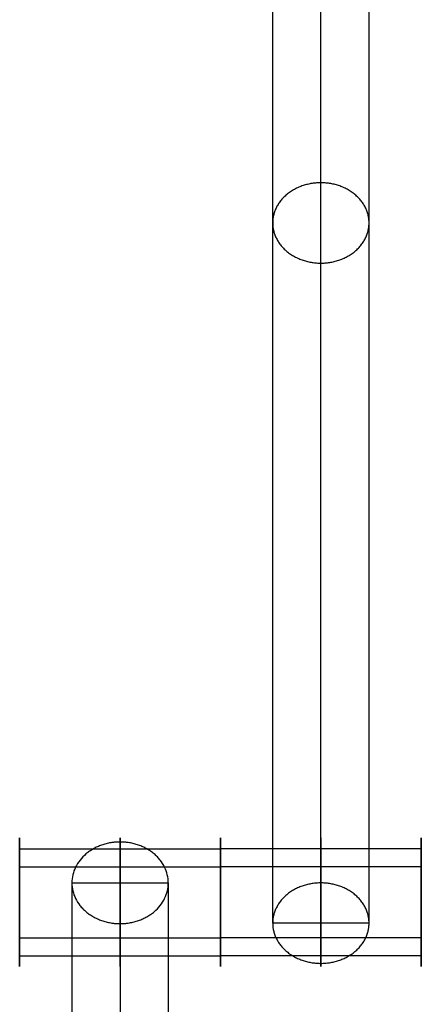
# Model space of a CAD drawing. Header units: millimetres. Extents: x 30778 to 30898, y -15976 to -15507.
# Tile 2 of 3: x 30796 to 30846, y -15752 to -15629. Entities that reach past the tile are written whole.
import ezdxf

# ---------------------------------------------------------------- set-up
doc = ezdxf.new("R2010")
doc.units = ezdxf.units.MM
doc.layers.add('Default', color=7, linetype='Continuous', true_color=0x000000)

msp = doc.modelspace()

# ---------------------------------------------------------------- linework, layer by layer
at = {"layer": 'Default'}
for p, q in [((30808.04, -15731.49, 1599.22), (30808.04, -15741.64, 1605.61)), ((30795.54, -15745.65, 1594.17), (30795.54, -15732.32, 1603.01)), ((30820.54, -15745.65, 1594.17), (30820.54, -15732.32, 1603.01)), ((30820.54, -15745.65, 1594.17), (30820.54, -15732.32, 1603.01)), ((30845.54, -15745.65, 1594.17), (30845.54, -15732.32, 1603.01)), ((30795.54, -15743.41, 1605.26), (30795.54, -15734.56, 1591.93)), ((30820.54, -15734.56, 1591.93), (30820.54, -15743.41, 1605.26)), ((30820.54, -15743.41, 1605.26), (30820.54, -15734.56, 1591.93)), ((30845.54, -15734.56, 1591.93), (30845.54, -15743.41, 1605.26)), ((30802.04, -15736.56, 1602.42), (30814.04, -15736.56, 1602.42)), ((30833.04, -15746.58, 1599.18), (30833.04, -15736.58, 1605.82)), ((30839.04, -15741.58, 1602.5), (30827.04, -15741.58, 1602.5))]:
    msp.add_line(p, q, dxfattribs=at)
for points in [[(30833.04, -15736.58, 1605.82), (30833.04, -15649.5, 1474.58), (30833.04, -15562.41, 1343.35)], [(30827.04, -15741.58, 1602.5), (30827.04, -15654.49, 1471.27), (30827.04, -15567.41, 1340.03)], [(30839.04, -15741.58, 1602.5), (30839.04, -15654.49, 1471.27), (30839.04, -15567.41, 1340.03)], [(30833.04, -15746.58, 1599.18), (30833.04, -15659.49, 1467.95), (30833.04, -15572.41, 1336.71)], [(30808.04, -15731.49, 1599.22), (30808.04, -15812.38, 1471.39), (30808.04, -15893.28, 1343.56)], [(30795.54, -15732.32, 1603.01), (30808.04, -15732.32, 1603.01), (30820.54, -15732.32, 1603.01)], [(30845.54, -15732.32, 1603.01), (30833.04, -15732.32, 1603.01), (30820.54, -15732.32, 1603.01)], [(30795.54, -15734.56, 1591.93), (30808.04, -15734.56, 1591.93), (30820.54, -15734.56, 1591.93)], [(30845.54, -15734.56, 1591.93), (30833.04, -15734.56, 1591.93), (30820.54, -15734.56, 1591.93)], [(30802.04, -15736.56, 1602.42), (30802.04, -15817.45, 1474.59), (30802.04, -15898.35, 1346.77)], [(30814.04, -15736.56, 1602.42), (30814.04, -15817.45, 1474.59), (30814.04, -15898.35, 1346.77)], [(30808.04, -15741.64, 1605.61), (30808.04, -15822.53, 1477.8), (30808.04, -15903.42, 1349.98)], [(30795.54, -15743.41, 1605.26), (30808.04, -15743.41, 1605.26), (30820.54, -15743.41, 1605.26)], [(30845.54, -15743.41, 1605.26), (30833.04, -15743.41, 1605.26), (30820.54, -15743.41, 1605.26)], [(30795.54, -15745.65, 1594.17), (30808.04, -15745.65, 1594.17), (30820.54, -15745.65, 1594.17)], [(30845.54, -15745.65, 1594.17), (30833.04, -15745.65, 1594.17), (30820.54, -15745.65, 1594.17)]]:
    msp.add_open_spline(points, degree=2, dxfattribs=at)
for points in [[(30827.04, -15654.49, 1471.27), (30827.04, -15649.5, 1474.58), (30833.04, -15649.5, 1474.58), (30839.04, -15649.5, 1474.58), (30839.04, -15654.49, 1471.27), (30839.04, -15659.49, 1467.95), (30833.04, -15659.49, 1467.95), (30827.04, -15659.49, 1467.95), (30827.04, -15654.49, 1471.27)], [(30795.54, -15743.41, 1605.26), (30795.54, -15750.07, 1600.83), (30795.54, -15745.65, 1594.17), (30795.54, -15741.23, 1587.5), (30795.54, -15734.56, 1591.93), (30795.54, -15727.9, 1596.35), (30795.54, -15732.32, 1603.01), (30795.54, -15736.74, 1609.68), (30795.54, -15743.41, 1605.26)], [(30808.04, -15743.41, 1605.26), (30808.04, -15750.07, 1600.83), (30808.04, -15745.65, 1594.17), (30808.04, -15741.23, 1587.5), (30808.04, -15734.56, 1591.93), (30808.04, -15727.9, 1596.35), (30808.04, -15732.32, 1603.01), (30808.04, -15736.74, 1609.68), (30808.04, -15743.41, 1605.26)], [(30820.54, -15734.56, 1591.93), (30820.54, -15741.23, 1587.5), (30820.54, -15745.65, 1594.17), (30820.54, -15750.07, 1600.83), (30820.54, -15743.41, 1605.26), (30820.54, -15736.74, 1609.68), (30820.54, -15732.32, 1603.01), (30820.54, -15727.9, 1596.35), (30820.54, -15734.56, 1591.93)], [(30820.54, -15743.41, 1605.26), (30820.54, -15750.07, 1600.83), (30820.54, -15745.65, 1594.17), (30820.54, -15741.23, 1587.5), (30820.54, -15734.56, 1591.93), (30820.54, -15727.9, 1596.35), (30820.54, -15732.32, 1603.01), (30820.54, -15736.74, 1609.68), (30820.54, -15743.41, 1605.26)], [(30833.04, -15734.56, 1591.93), (30833.04, -15741.23, 1587.5), (30833.04, -15745.65, 1594.17), (30833.04, -15750.07, 1600.83), (30833.04, -15743.41, 1605.26), (30833.04, -15736.74, 1609.68), (30833.04, -15732.32, 1603.01), (30833.04, -15727.9, 1596.35), (30833.04, -15734.56, 1591.93)], [(30845.54, -15734.56, 1591.93), (30845.54, -15741.23, 1587.5), (30845.54, -15745.65, 1594.17), (30845.54, -15750.07, 1600.83), (30845.54, -15743.41, 1605.26), (30845.54, -15736.74, 1609.68), (30845.54, -15732.32, 1603.01), (30845.54, -15727.9, 1596.35), (30845.54, -15734.56, 1591.93)], [(30827.04, -15741.58, 1602.5), (30827.04, -15736.58, 1605.82), (30833.04, -15736.58, 1605.82), (30839.04, -15736.58, 1605.82), (30839.04, -15741.58, 1602.5), (30839.04, -15746.58, 1599.18), (30833.04, -15746.58, 1599.18), (30827.04, -15746.58, 1599.18), (30827.04, -15741.58, 1602.5)]]:
    msp.add_rational_spline(points, [1, 0.707106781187, 1, 0.707106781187, 1, 0.707106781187, 1, 0.707106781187, 1], degree=2, knots=[0, 0, 0, 11.780972, 11.780972, 23.561945, 23.561945, 35.342917, 35.342917, 47.12389, 47.12389, 47.12389], dxfattribs=at)
msp.add_open_spline([(30802.04, -15736.56, 1602.42), (30802.04, -15736.23, 1602.21), (30802.08, -15735.9, 1602), (30802.24, -15735.25, 1601.59), (30802.35, -15734.93, 1601.38), (30802.65, -15734.31, 1601), (30802.84, -15734.02, 1600.81), (30803.27, -15733.47, 1600.46), (30803.52, -15733.21, 1600.3), (30803.94, -15732.86, 1600.08), (30804.09, -15732.75, 1600.01), (30804.39, -15732.54, 1599.88), (30804.55, -15732.44, 1599.81), (30804.87, -15732.25, 1599.7), (30805.04, -15732.17, 1599.64), (30805.39, -15732.01, 1599.54), (30805.57, -15731.94, 1599.5), (30805.84, -15731.84, 1599.44), (30805.93, -15731.81, 1599.42), (30806.12, -15731.76, 1599.39), (30806.21, -15731.73, 1599.37), (30806.4, -15731.68, 1599.34), (30806.49, -15731.66, 1599.32), (30806.68, -15731.62, 1599.3), (30806.78, -15731.6, 1599.29), (30806.97, -15731.57, 1599.27), (30807.07, -15731.56, 1599.26), (30807.21, -15731.54, 1599.25), (30807.26, -15731.53, 1599.24), (30807.36, -15731.52, 1599.24), (30807.41, -15731.52, 1599.23), (30807.51, -15731.51, 1599.23), (30807.55, -15731.51, 1599.23), (30807.65, -15731.5, 1599.22), (30807.7, -15731.5, 1599.22), (30807.8, -15731.49, 1599.22), (30807.85, -15731.49, 1599.22), (30807.92, -15731.49, 1599.22), (30807.95, -15731.49, 1599.22), (30807.98, -15731.49, 1599.22), (30808, -15731.49, 1599.22), (30808.02, -15731.49, 1599.22), (30808.03, -15731.49, 1599.22), (30808.04, -15731.49, 1599.22), (30808.05, -15731.49, 1599.22), (30808.06, -15731.49, 1599.22), (30808.07, -15731.49, 1599.22), (30808.08, -15731.49, 1599.22), (30808.09, -15731.49, 1599.22), (30808.11, -15731.49, 1599.22), (30808.14, -15731.49, 1599.22), (30808.17, -15731.49, 1599.22), (30808.24, -15731.49, 1599.22), (30808.29, -15731.49, 1599.22), (30808.44, -15731.5, 1599.22), (30808.53, -15731.5, 1599.23), (30808.68, -15731.52, 1599.23), (30808.73, -15731.52, 1599.24), (30808.83, -15731.53, 1599.24), (30808.88, -15731.54, 1599.25), (30809.02, -15731.56, 1599.26), (30809.12, -15731.57, 1599.27), (30809.31, -15731.6, 1599.29), (30809.41, -15731.62, 1599.3), (30809.6, -15731.66, 1599.32), (30809.69, -15731.68, 1599.34), (30809.88, -15731.73, 1599.37), (30809.97, -15731.76, 1599.39), (30810.16, -15731.81, 1599.42), (30810.25, -15731.84, 1599.44), (30810.52, -15731.94, 1599.5), (30810.7, -15732.01, 1599.55), (30811.05, -15732.17, 1599.64), (30811.22, -15732.25, 1599.7), (30811.54, -15732.44, 1599.81), (30811.7, -15732.53, 1599.88), (30812, -15732.74, 1600.01), (30812.15, -15732.86, 1600.08), (30812.43, -15733.09, 1600.23), (30812.56, -15733.22, 1600.31), (30812.82, -15733.48, 1600.47), (30812.94, -15733.62, 1600.56), (30813.26, -15734.03, 1600.82), (30813.44, -15734.32, 1601), (30813.74, -15734.92, 1601.38), (30813.85, -15735.24, 1601.58), (30814, -15735.89, 1601.99), (30814.04, -15736.23, 1602.2), (30814.04, -15736.56, 1602.42), (30814.04, -15736.9, 1602.62), (30814.01, -15737.23, 1602.83), (30813.85, -15737.88, 1603.24), (30813.74, -15738.2, 1603.45), (30813.44, -15738.81, 1603.83), (30813.25, -15739.11, 1604.02), (30812.82, -15739.66, 1604.37), (30812.57, -15739.92, 1604.53), (30812.15, -15740.27, 1604.75), (30812, -15740.38, 1604.82), (30811.7, -15740.59, 1604.95), (30811.54, -15740.69, 1605.02), (30811.21, -15740.88, 1605.13), (30811.05, -15740.96, 1605.19), (30810.7, -15741.12, 1605.29), (30810.52, -15741.19, 1605.33), (30810.25, -15741.29, 1605.39), (30810.16, -15741.32, 1605.41), (30809.97, -15741.37, 1605.44), (30809.88, -15741.4, 1605.46), (30809.69, -15741.45, 1605.49), (30809.6, -15741.47, 1605.51), (30809.41, -15741.51, 1605.53), (30809.31, -15741.53, 1605.54), (30809.12, -15741.56, 1605.56), (30809.02, -15741.57, 1605.57), (30808.88, -15741.59, 1605.58), (30808.83, -15741.6, 1605.59), (30808.73, -15741.61, 1605.59), (30808.68, -15741.61, 1605.6), (30808.58, -15741.62, 1605.6), (30808.53, -15741.62, 1605.6), (30808.44, -15741.63, 1605.61), (30808.39, -15741.63, 1605.61), (30808.29, -15741.64, 1605.61), (30808.24, -15741.64, 1605.61), (30808.17, -15741.64, 1605.61), (30808.14, -15741.64, 1605.61), (30808.11, -15741.64, 1605.61), (30808.09, -15741.64, 1605.61), (30808.07, -15741.64, 1605.61), (30808.06, -15741.64, 1605.61), (30808.04, -15741.64, 1605.61), (30808.04, -15741.64, 1605.61), (30808.03, -15741.64, 1605.61), (30808.02, -15741.64, 1605.61), (30808.01, -15741.64, 1605.61), (30808, -15741.64, 1605.61), (30807.98, -15741.64, 1605.61), (30807.95, -15741.64, 1605.61), (30807.92, -15741.64, 1605.61), (30807.85, -15741.64, 1605.61), (30807.8, -15741.64, 1605.61), (30807.65, -15741.63, 1605.61), (30807.55, -15741.62, 1605.6), (30807.41, -15741.61, 1605.6), (30807.36, -15741.61, 1605.59), (30807.26, -15741.6, 1605.59), (30807.21, -15741.59, 1605.58), (30807.07, -15741.57, 1605.57), (30806.97, -15741.56, 1605.56), (30806.78, -15741.53, 1605.54), (30806.68, -15741.51, 1605.53), (30806.49, -15741.47, 1605.51), (30806.4, -15741.45, 1605.49), (30806.21, -15741.4, 1605.46), (30806.12, -15741.37, 1605.44), (30805.93, -15741.32, 1605.41), (30805.84, -15741.29, 1605.39), (30805.57, -15741.19, 1605.33), (30805.39, -15741.12, 1605.29), (30805.04, -15740.96, 1605.19), (30804.87, -15740.88, 1605.13), (30804.55, -15740.69, 1605.02), (30804.39, -15740.59, 1604.96), (30804.09, -15740.38, 1604.82), (30803.94, -15740.27, 1604.75), (30803.66, -15740.03, 1604.6), (30803.53, -15739.91, 1604.52), (30803.27, -15739.65, 1604.36), (30803.15, -15739.51, 1604.27), (30802.83, -15739.1, 1604.01), (30802.65, -15738.81, 1603.83), (30802.35, -15738.21, 1603.45), (30802.24, -15737.89, 1603.25), (30802.08, -15737.24, 1602.84), (30802.04, -15736.9, 1602.63), (30802.04, -15736.56, 1602.42)], degree=3, knots=[0, 0, 0, 0, 1.179588, 1.179588, 2.359176, 2.359176, 3.538764, 3.538764, 4.718352, 4.718352, 5.307791, 5.307791, 5.89723, 5.89723, 6.486668, 6.486668, 7.076107, 7.076107, 7.370782, 7.370782, 7.665457, 7.665457, 7.960132, 7.960132, 8.254807, 8.254807, 8.549482, 8.549482, 8.696814, 8.696814, 8.844146, 8.844146, 8.991478, 8.991478, 9.13881, 9.13881, 9.286142, 9.286142, 9.359806, 9.359806, 9.396639, 9.396639, 9.433473, 9.433473, 9.433473, 9.451887, 9.451887, 9.470301, 9.470301, 9.50713, 9.50713, 9.580786, 9.580786, 9.728107, 9.728107, 10.022759, 10.022759, 10.170124, 10.170124, 10.3174, 10.3174, 10.612052, 10.612052, 10.90706, 10.90706, 11.201357, 11.201357, 11.495654, 11.495654, 11.790661, 11.790661, 12.382902, 12.382902, 12.969447, 12.969447, 13.555992, 13.555992, 14.148234, 14.148234, 14.7491, 14.7491, 15.349966, 15.349966, 16.506476, 16.506476, 17.662987, 17.662987, 18.865472, 18.865472, 18.865472, 20.04506, 20.04506, 21.224648, 21.224648, 22.404237, 22.404237, 23.583825, 23.583825, 24.173263, 24.173263, 24.762702, 24.762702, 25.352141, 25.352141, 25.941579, 25.941579, 26.236254, 26.236254, 26.530929, 26.530929, 26.825604, 26.825604, 27.120279, 27.120279, 27.414954, 27.414954, 27.562286, 27.562286, 27.709618, 27.709618, 27.85695, 27.85695, 28.004282, 28.004282, 28.151614, 28.151614, 28.225278, 28.225278, 28.262112, 28.262112, 28.298945, 28.298945, 28.298945, 28.31736, 28.31736, 28.335774, 28.335774, 28.372602, 28.372602, 28.446258, 28.446258, 28.593579, 28.593579, 28.888231, 28.888231, 29.035596, 29.035596, 29.182872, 29.182872, 29.477525, 29.477525, 29.772532, 29.772532, 30.066829, 30.066829, 30.361126, 30.361126, 30.656133, 30.656133, 31.248375, 31.248375, 31.83492, 31.83492, 32.421464, 32.421464, 33.013706, 33.013706, 33.614572, 33.614572, 34.215438, 34.215438, 35.371949, 35.371949, 36.528459, 36.528459, 37.730945, 37.730945, 37.730945, 37.730945], dxfattribs=at)

doc.saveas('drawing.dxf')
